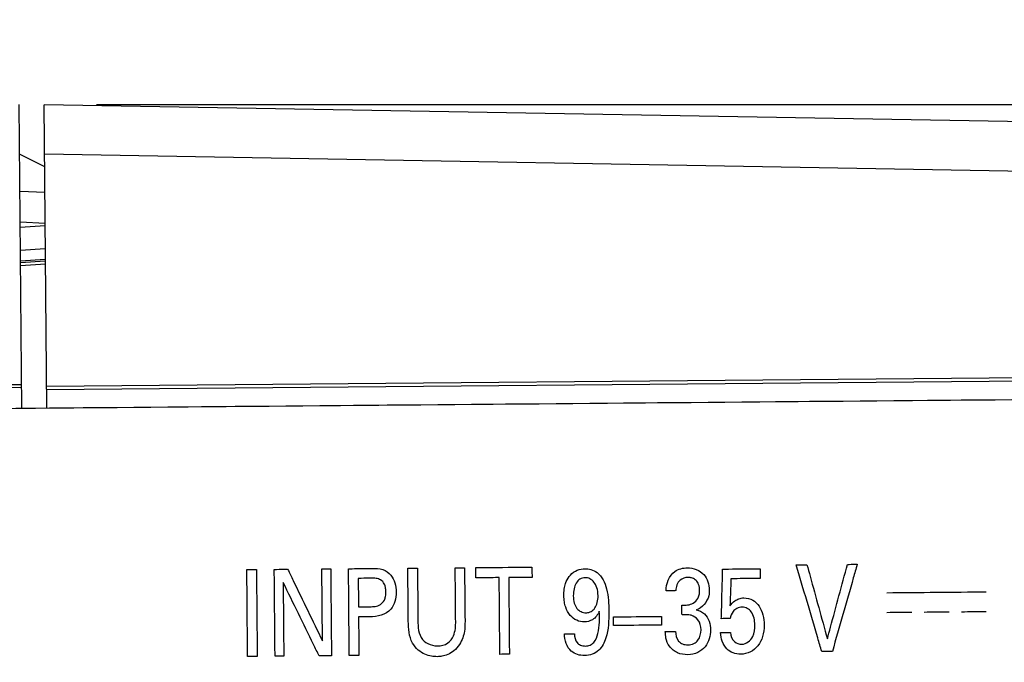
# Model space of a CAD drawing. Header units: inches. Extents: x 0 to 34, y 0 to 22.
# Tile 36 of 69: x 6.919 to 7.714, y 7.968 to 8.487. Entities that reach past the tile are written whole.
import ezdxf

# ---------------------------------------------------------------- set-up
doc = ezdxf.new("R2010")
doc.units = ezdxf.units.IN
doc.header["$LTSCALE"] = 1.87
doc.header["$MEASUREMENT"] = 0
doc.layers.get('0').update_dxf_attribs({"linetype": 'CONTINUOUS'})
doc.layers.add('DATUMCURVES', color=7, linetype='CONTINUOUS')
doc.layers.add('DIMENSIONS', color=7, linetype='CONTINUOUS')
doc.styles.get("Standard").update_dxf_attribs({"font": 'txt', "width": 0.8})
doc.dimstyles.new('DIMSTYLE_1', dxfattribs={"dimtxt": 0.125, "dimasz": 0.1875, "dimexe": 0.18, "dimexo": 0.0625, "dimgap": 0.09, "dimtad": 0, "dimtih": 1, "dimtoh": 1, "dimdec": 3, "dimzin": 4, "dimdsep": 46, "dimtxsty": 'STANDARD', "dimblk": '_FILLED', "dimblk1": '_FILLED', "dimblk2": '_FILLED', "dimcen": 0.09, "dimadec": 0, "dimazin": 0, "dimtp": 0.01, "dimtm": 0.01, "dimtfac": 1, "dimtdec": 3, "dimtofl": 0, "dimtmove": 0, "dimatfit": 3, "dimldrblk": '_FILLED', "dimfxl": 1, "dimtolj": 1, "dimtzin": 4, "dimarcsym": 0})

# ---------------------------------------------------------------- blocks, each defined once
blk = doc.blocks.new('_FILLED')
at = {"color": 0, "linetype": 'BYBLOCK'}
blk.add_solid([(0, 0), (-1, 0.1736), (-1, -0.1736)], dxfattribs=at)
blk = doc.blocks.new('*D1')
at = {"layer": 'DIMENSIONS', "color": 2, "linetype": 'CONTINUOUS'}
for p, q in [((6.98109, 8.41866), (9.59242, 8.41866)), ((9.46742, 8.41866), (9.46742, 6.79725)), ((9.46742, 4.65346), (9.46742, 6.54725)), ((6.98744, 4.65346), (9.59242, 4.65346))]:
    blk.add_line(p, q, dxfattribs=at)
at = {"layer": 'DIMENSIONS', "color": 2, "linetype": 'CONTINUOUS', "xscale": 0.1875, "yscale": 0.1875, "zscale": 0.1875}
for p, rotation in [((9.46742, 8.41866), 90), ((9.46742, 4.65346), 270)]:
    blk.add_blockref('_FILLED', p, dxfattribs=dict(at, rotation=rotation))
at = {"layer": 'DIMENSIONS', "color": 2, "linetype": 'CONTINUOUS', "width": 0.8}
for s, p in [('[', (9.42992, 6.60975)), (']', (10.02992, 6.60975)), ('3.765', (8.80492, 6.60975)), ('95.64', (9.52992, 6.60975))]:
    blk.add_text(s, height=0.125, dxfattribs=at).set_placement(p)
blk = doc.blocks.new('*D2')
at = {"layer": 'DIMENSIONS', "color": 2, "linetype": 'CONTINUOUS'}
for p, q in [((6.62533, 11.36822), (10.55403, 11.36822)), ((10.42903, 11.36822), (10.42903, 9.18302)), ((10.42903, 4.65346), (10.42903, 8.93302)), ((7.01395, 4.65346), (10.55403, 4.65346))]:
    blk.add_line(p, q, dxfattribs=at)
at = {"layer": 'DIMENSIONS', "color": 2, "linetype": 'CONTINUOUS', "xscale": 0.1875, "yscale": 0.1875, "zscale": 0.1875}
for p, rotation in [((10.42903, 11.36822), 90), ((10.42903, 4.65346), 270)]:
    blk.add_blockref('_FILLED', p, dxfattribs=dict(at, rotation=rotation))
at = {"layer": 'DIMENSIONS', "color": 2, "linetype": 'CONTINUOUS', "width": 0.8}
for s, p in [('[', (10.34153, 8.99552)), (']', (11.04153, 8.99552)), ('6.715', (9.71653, 8.99552)), ('170.55', (10.44153, 8.99552))]:
    blk.add_text(s, height=0.125, dxfattribs=at).set_placement(p)

msp = doc.modelspace()

# ---------------------------------------------------------------- linework, layer by layer
at = {"color": 7, "linetype": 'CONTINUOUS'}
for p, q in [((6.92073, 8.1731), (6.91859, 8.41866)), ((6.94073, 8.17327), (6.93859, 8.41854)), ((7.90859, 8.40161), (6.93859, 8.41854)), ((6.91894, 8.37849), (6.93903, 8.36857)), ((7.90789, 8.36162), (6.93894, 8.37853)), ((6.93921, 8.34762), (6.9192, 8.34849)), ((6.93943, 8.32266), (6.91942, 8.32353)), ((6.91945, 8.31974), (6.93944, 8.32096)), ((6.91961, 8.30104), (6.9396, 8.30226)), ((6.93949, 8.29336), (6.91969, 8.29215)), ((6.93957, 8.29209), (6.9197, 8.29088)), ((6.93971, 8.28966), (6.91972, 8.28844)), ((6.94057, 8.19121), (7.90054, 8.19959)), ((6.85459, 8.19203), (6.92056, 8.19261)), ((6.9406, 8.18859), (7.90056, 8.19697)), ((6.92058, 8.18999), (6.85461, 8.18941)), ((7.89569, 8.18161), (6.86122, 8.17258))]:
    msp.add_line(p, q, dxfattribs=at)
at = {"layer": 'DATUMCURVES', "color": 40, "linetype": 'CONTINUOUS'}
for points, knots in [([(7.89569, 8.18163, 1.13017), (7.84181, 8.18116, 1.13017), (7.49699, 8.17815, 1.13017), (7.15216, 8.17514, 1.13017), (6.86121, 8.1726, 1.13017)], [0, 0, 0, 0, 0.15625, 1, 1, 1, 1]), ([(7.10241, 8.04301, 1.13017), (7.10282, 8.04301, 1.13017), (7.10541, 8.04304, 1.13017), (7.108, 8.04306, 1.13017), (7.11018, 8.04308, 1.13017)], [0, 0, 0, 0, 0.15625, 1, 1, 1, 1]), ([(7.10302, 7.97278, 1.13017), (7.10299, 7.97644, 1.13017), (7.10279, 7.99985, 1.13017), (7.10258, 8.02326, 1.13017), (7.10241, 8.04301, 1.13017)], [0, 0, 0, 0, 0.15625, 1, 1, 1, 1]), ([(7.11018, 8.04308, 1.13017), (7.11021, 8.03942, 1.13017), (7.11042, 8.01601, 1.13017), (7.11062, 7.9926, 1.13017), (7.11079, 7.97285, 1.13017)], [0, 0, 0, 0, 0.15625, 1, 1, 1, 1]), ([(7.12457, 8.0432, 1.13017), (7.12514, 8.04321, 1.13017), (7.12874, 8.04324, 1.13017), (7.13234, 8.04327, 1.13017), (7.13538, 8.0433, 1.13017)], [0, 0, 0, 0, 0.15625, 1, 1, 1, 1]), ([(7.12519, 7.97298, 1.13017), (7.12515, 7.97663, 1.13017), (7.12495, 8.00004, 1.13017), (7.12474, 8.02345, 1.13017), (7.12457, 8.0432, 1.13017)], [0, 0, 0, 0, 0.15625, 1, 1, 1, 1]), ([(7.13538, 8.0433, 1.13017), (7.13685, 8.04029, 1.13017), (7.14622, 8.02101, 1.13017), (7.15559, 8.00174, 1.13017), (7.1635, 7.98547, 1.13017)], [0, 0, 0, 0, 0.15625, 1, 1, 1, 1]), ([(7.163, 8.04354, 1.13017), (7.16337, 8.04354, 1.13017), (7.16575, 8.04356, 1.13017), (7.16813, 8.04358, 1.13017), (7.17014, 8.0436, 1.13017)], [0, 0, 0, 0, 0.15625, 1, 1, 1, 1]), ([(7.1635, 7.98547, 1.13017), (7.16348, 7.9885, 1.13017), (7.16331, 8.00785, 1.13017), (7.16314, 8.02721, 1.13017), (7.163, 8.04354, 1.13017)], [0, 0, 0, 0, 0.15625, 1, 1, 1, 1]), ([(7.17014, 8.0436, 1.13017), (7.17017, 8.03994, 1.13017), (7.17038, 8.01654, 1.13017), (7.17058, 7.99313, 1.13017), (7.17076, 7.97337, 1.13017)], [0, 0, 0, 0, 0.15625, 1, 1, 1, 1]), ([(7.18453, 8.04373, 1.13017), (7.18551, 8.04374, 1.13017), (7.19179, 8.04379, 1.13017), (7.19806, 8.04385, 1.13017), (7.20336, 8.04389, 1.13017)], [0, 0, 0, 0, 0.15625, 1, 1, 1, 1]), ([(7.18515, 7.9735, 1.13017), (7.18511, 7.97716, 1.13017), (7.18491, 8.00057, 1.13017), (7.18471, 8.02398, 1.13017), (7.18453, 8.04373, 1.13017)], [0, 0, 0, 0, 0.15625, 1, 1, 1, 1]), ([(7.20336, 8.04389, 1.13017), (7.20631, 8.04392, 1.13017), (7.21218, 8.04411, 1.13017), (7.21901, 8.03904, 1.13017), (7.22232, 8.03214, 1.13017), (7.22328, 8.02479, 1.13017), (7.22239, 8.01741, 1.13017), (7.21751, 8.00719, 1.13017), (7.20775, 8.00492, 1.13017), (7.20175, 8.00487, 1.13017)], [0, 0, 0, 0, 0.138217, 0.264451, 0.372629, 0.489861, 0.607393, 0.718486, 1, 1, 1, 1]), ([(7.23244, 8.04415, 1.13017), (7.23284, 8.04415, 1.13017), (7.23544, 8.04417, 1.13017), (7.23803, 8.04419, 1.13017), (7.24022, 8.04421, 1.13017)], [0, 0, 0, 0, 0.15625, 1, 1, 1, 1]), ([(7.23281, 8.00135, 1.13017), (7.23279, 8.00358, 1.13017), (7.23267, 8.01784, 1.13017), (7.23254, 8.03211, 1.13017), (7.23244, 8.04415, 1.13017)], [0, 0, 0, 0, 0.15625, 1, 1, 1, 1]), ([(7.24022, 8.04421, 1.13017), (7.24024, 8.04195, 1.13017), (7.24037, 8.02746, 1.13017), (7.24049, 8.01297, 1.13017), (7.2406, 8.00074, 1.13017)], [0, 0, 0, 0, 0.15625, 1, 1, 1, 1]), ([(7.27071, 8.04448, 1.13017), (7.2711, 8.04448, 1.13017), (7.27362, 8.04451, 1.13017), (7.27613, 8.04453, 1.13017), (7.27825, 8.04455, 1.13017)], [0, 0, 0, 0, 0.15625, 1, 1, 1, 1]), ([(7.27109, 8.00139, 1.13017), (7.27107, 8.00364, 1.13017), (7.27094, 8.018, 1.13017), (7.27082, 8.03236, 1.13017), (7.27071, 8.04448, 1.13017)], [0, 0, 0, 0, 0.15625, 1, 1, 1, 1]), ([(7.27825, 8.04455, 1.13017), (7.27827, 8.04229, 1.13017), (7.2784, 8.02786, 1.13017), (7.27852, 8.01343, 1.13017), (7.27863, 8.00126, 1.13017)], [0, 0, 0, 0, 0.15625, 1, 1, 1, 1]), ([(7.28735, 8.04463, 1.13017), (7.28971, 8.04465, 1.13017), (7.30483, 8.04478, 1.13017), (7.31994, 8.04491, 1.13017), (7.33269, 8.04502, 1.13017)], [0, 0, 0, 0, 0.15625, 1, 1, 1, 1]), ([(7.28743, 8.03636, 1.13017), (7.28742, 8.03679, 1.13017), (7.2874, 8.03954, 1.13017), (7.28737, 8.0423, 1.13017), (7.28735, 8.04463, 1.13017)], [0, 0, 0, 0, 0.15625, 1, 1, 1, 1]), ([(7.33269, 8.04502, 1.13017), (7.3327, 8.04459, 1.13017), (7.33272, 8.04183, 1.13017), (7.33275, 8.03908, 1.13017), (7.33277, 8.03675, 1.13017)], [0, 0, 0, 0, 0.15625, 1, 1, 1, 1]), ([(7.36047, 8.0333, 1.13017), (7.36128, 8.03523, 1.13017), (7.36357, 8.03901, 1.13017), (7.36902, 8.04287, 1.13017), (7.37502, 8.04403, 1.13017), (7.3806, 8.04331, 1.13017), (7.38852, 8.03945, 1.13017), (7.3945, 8.02643, 1.13017), (7.39471, 8.01533, 1.13017), (7.39476, 8.00928, 1.13017)], [0, 0, 0, 0, 0.098708, 0.205188, 0.306239, 0.381261, 0.469043, 0.712857, 1, 1, 1, 1]), ([(7.44098, 8.02592, 1.13017), (7.44109, 8.03162, 1.13017), (7.44492, 8.0421, 1.13017), (7.45471, 8.04443, 1.13017), (7.45823, 8.04446, 1.13017)], [0, 0, 0, 0, 0.617598, 1, 1, 1, 1]), ([(7.45823, 8.04446, 1.13017), (7.46301, 8.0445, 1.13017), (7.47302, 8.04077, 1.13017), (7.47593, 8.03087, 1.13017), (7.47597, 8.02643, 1.13017)], [0, 0, 0, 0, 0.51793, 1, 1, 1, 1]), ([(7.48566, 8.00336, 1.13017), (7.48572, 8.00545, 1.13017), (7.48607, 8.01881, 1.13017), (7.48642, 8.03217, 1.13017), (7.48671, 8.04345, 1.13017)], [0, 0, 0, 0, 0.15625, 1, 1, 1, 1]), ([(7.48671, 8.04345, 1.13017), (7.48829, 8.04346, 1.13017), (7.49837, 8.04355, 1.13017), (7.50846, 8.04364, 1.13017), (7.51697, 8.04371, 1.13017)], [0, 0, 0, 0, 0.15625, 1, 1, 1, 1]), ([(7.51697, 8.04371, 1.13017), (7.51697, 8.0433, 1.13017), (7.517, 8.04068, 1.13017), (7.51702, 8.03805, 1.13017), (7.51704, 8.03583, 1.13017)], [0, 0, 0, 0, 0.15625, 1, 1, 1, 1]), ([(7.54619, 8.04688, 1.13017), (7.54664, 8.04689, 1.13017), (7.54952, 8.04691, 1.13017), (7.5524, 8.04694, 1.13017), (7.55483, 8.04696, 1.13017)], [0, 0, 0, 0, 0.15625, 1, 1, 1, 1]), ([(7.56679, 7.97683, 1.13017), (7.56572, 7.98048, 1.13017), (7.55885, 8.00383, 1.13017), (7.55198, 8.02718, 1.13017), (7.54619, 8.04688, 1.13017)], [0, 0, 0, 0, 0.15625, 1, 1, 1, 1]), ([(7.55483, 8.04696, 1.13017), (7.55568, 8.04384, 1.13017), (7.56117, 8.02388, 1.13017), (7.56666, 8.00392, 1.13017), (7.57129, 7.98708, 1.13017)], [0, 0, 0, 0, 0.15625, 1, 1, 1, 1]), ([(7.57129, 7.98708, 1.13017), (7.57213, 7.99022, 1.13017), (7.57756, 8.01027, 1.13017), (7.58299, 8.03032, 1.13017), (7.58757, 8.04725, 1.13017)], [0, 0, 0, 0, 0.15625, 1, 1, 1, 1]), ([(7.59542, 8.04731, 1.13017), (7.59437, 8.04365, 1.13017), (7.58768, 8.02018, 1.13017), (7.58099, 7.99671, 1.13017), (7.57535, 7.97691, 1.13017)], [0, 0, 0, 0, 0.15625, 1, 1, 1, 1]), ([(7.58757, 8.04725, 1.13017), (7.58798, 8.04725, 1.13017), (7.59059, 8.04727, 1.13017), (7.59321, 8.04729, 1.13017), (7.59542, 8.04731, 1.13017)], [0, 0, 0, 0, 0.15625, 1, 1, 1, 1]), ([(7.1608, 7.97329, 1.13017), (7.15929, 7.97638, 1.13017), (7.1496, 7.99617, 1.13017), (7.13992, 8.01597, 1.13017), (7.13174, 8.03267, 1.13017)], [0, 0, 0, 0, 0.15625, 1, 1, 1, 1]), ([(7.13174, 8.03267, 1.13017), (7.13177, 8.02956, 1.13017), (7.13194, 8.00968, 1.13017), (7.13212, 7.98981, 1.13017), (7.13226, 7.97304, 1.13017)], [0, 0, 0, 0, 0.15625, 1, 1, 1, 1]), ([(7.20326, 8.03601, 1.13017), (7.2027, 8.03601, 1.13017), (7.19907, 8.03597, 1.13017), (7.19545, 8.03594, 1.13017), (7.19239, 8.03592, 1.13017)], [0, 0, 0, 0, 0.15625, 1, 1, 1, 1]), ([(7.19239, 8.03592, 1.13017), (7.1924, 8.03472, 1.13017), (7.19246, 8.02707, 1.13017), (7.19253, 8.01942, 1.13017), (7.19259, 8.01296, 1.13017)], [0, 0, 0, 0, 0.15625, 1, 1, 1, 1]), ([(7.20184, 8.01304, 1.13017), (7.20324, 8.01305, 1.13017), (7.20612, 8.01317, 1.13017), (7.21057, 8.01447, 1.13017), (7.21347, 8.01775, 1.13017), (7.21458, 8.02154, 1.13017), (7.21482, 8.02506, 1.13017), (7.21454, 8.02851, 1.13017), (7.21347, 8.03202, 1.13017), (7.21082, 8.03498, 1.13017), (7.20689, 8.03601, 1.13017), (7.20443, 8.03602, 1.13017), (7.20326, 8.03601, 1.13017)], [0, 0, 0, 0, 0.108581, 0.223831, 0.348941, 0.427936, 0.526774, 0.620919, 0.694997, 0.808808, 0.909774, 1, 1, 1, 1]), ([(7.30625, 8.03652, 1.13017), (7.30527, 8.03651, 1.13017), (7.29899, 8.03646, 1.13017), (7.29272, 8.0364, 1.13017), (7.28743, 8.03636, 1.13017)], [0, 0, 0, 0, 0.15625, 1, 1, 1, 1]), ([(7.30679, 7.97456, 1.13017), (7.30676, 7.97779, 1.13017), (7.30658, 7.99844, 1.13017), (7.3064, 8.0191, 1.13017), (7.30625, 8.03652, 1.13017)], [0, 0, 0, 0, 0.15625, 1, 1, 1, 1]), ([(7.33277, 8.03675, 1.13017), (7.33179, 8.03675, 1.13017), (7.32551, 8.03669, 1.13017), (7.31924, 8.03664, 1.13017), (7.31394, 8.03659, 1.13017)], [0, 0, 0, 0, 0.15625, 1, 1, 1, 1]), ([(7.31394, 8.03659, 1.13017), (7.31397, 8.03336, 1.13017), (7.31415, 8.01271, 1.13017), (7.31433, 7.99206, 1.13017), (7.31448, 7.97463, 1.13017)], [0, 0, 0, 0, 0.15625, 1, 1, 1, 1]), ([(7.38706, 8.00931, 1.13017), (7.38596, 8.00663, 1.13017), (7.38264, 8.00209, 1.13017), (7.37523, 8.00023, 1.13017), (7.36861, 8.00162, 1.13017), (7.36301, 8.00592, 1.13017), (7.36004, 8.01157, 1.13017), (7.35874, 8.0171, 1.13017), (7.35838, 8.02204, 1.13017), (7.35867, 8.02706, 1.13017), (7.35952, 8.03085, 1.13017), (7.36026, 8.03281, 1.13017), (7.36047, 8.0333, 1.13017)], [0, 0, 0, 0, 0.152205, 0.271111, 0.381992, 0.497852, 0.631026, 0.70876, 0.7961, 0.890596, 0.972617, 1, 1, 1, 1]), ([(7.37563, 8.03645, 1.13017), (7.37503, 8.03643, 1.13017), (7.37327, 8.03623, 1.13017), (7.37083, 8.03505, 1.13017), (7.36826, 8.03237, 1.13017), (7.36649, 8.02771, 1.13017), (7.36588, 8.02162, 1.13017), (7.3667, 8.01572, 1.13017), (7.3689, 8.01144, 1.13017), (7.37215, 8.00874, 1.13017), (7.37517, 8.0081, 1.13017), (7.37674, 8.00816, 1.13017), (7.3769, 8.00817, 1.13017)], [0, 0, 0, 0, 0.058736, 0.117472, 0.234944, 0.352417, 0.469889, 0.598746, 0.727604, 0.856462, 0.985319, 1, 1, 1, 1]), ([(7.3769, 8.00817, 1.13017), (7.37818, 8.00825, 1.13017), (7.38082, 8.00899, 1.13017), (7.38374, 8.0118, 1.13017), (7.38568, 8.01614, 1.13017), (7.38636, 8.02239, 1.13017), (7.3854, 8.02869, 1.13017), (7.38298, 8.03316, 1.13017), (7.38013, 8.03541, 1.13017), (7.37794, 8.0362, 1.13017), (7.37659, 8.03642, 1.13017), (7.37604, 8.03646, 1.13017), (7.37563, 8.03645, 1.13017)], [0, 0, 0, 0, 0.102117, 0.217, 0.331882, 0.446764, 0.585073, 0.723382, 0.861691, 0.930846, 0.965423, 1, 1, 1, 1]), ([(7.45982, 8.03665, 1.13017), (7.4594, 8.03669, 1.13017), (7.45677, 8.03675, 1.13017), (7.45083, 8.03488, 1.13017), (7.44906, 8.02905, 1.13017), (7.44883, 8.02599, 1.13017)], [0, 0, 0, 0, 0.074319, 0.458659, 1, 1, 1, 1]), ([(7.45383, 8.01437, 1.13017), (7.45533, 8.01422, 1.13017), (7.4585, 8.01426, 1.13017), (7.46329, 8.01563, 1.13017), (7.4666, 8.01889, 1.13017), (7.46794, 8.02268, 1.13017), (7.46826, 8.02657, 1.13017), (7.46776, 8.03076, 1.13017), (7.46562, 8.03445, 1.13017), (7.46265, 8.03617, 1.13017), (7.46067, 8.03658, 1.13017), (7.45982, 8.03665, 1.13017)], [0, 0, 0, 0, 0.124796, 0.26093, 0.404131, 0.488474, 0.590027, 0.725842, 0.832332, 0.9302, 1, 1, 1, 1]), ([(7.49347, 8.03563, 1.13017), (7.49343, 8.03449, 1.13017), (7.49315, 8.02723, 1.13017), (7.49288, 8.01996, 1.13017), (7.49265, 8.01383, 1.13017)], [0, 0, 0, 0, 0.15625, 1, 1, 1, 1]), ([(7.51704, 8.03583, 1.13017), (7.51581, 8.03582, 1.13017), (7.50795, 8.03575, 1.13017), (7.5001, 8.03569, 1.13017), (7.49347, 8.03563, 1.13017)], [0, 0, 0, 0, 0.15625, 1, 1, 1, 1]), ([(7.44883, 8.02599, 1.13017), (7.44842, 8.02599, 1.13017), (7.4458, 8.02597, 1.13017), (7.44319, 8.02594, 1.13017), (7.44098, 8.02592, 1.13017)], [0, 0, 0, 0, 0.15625, 1, 1, 1, 1]), ([(7.47597, 8.02643, 1.13017), (7.47598, 8.02492, 1.13017), (7.47546, 8.01836, 1.13017), (7.47027, 8.0119, 1.13017), (7.46538, 8.01048, 1.13017)], [0, 0, 0, 0, 0.22812, 1, 1, 1, 1]), ([(7.49265, 8.01383, 1.13017), (7.49379, 8.01528, 1.13017), (7.49588, 8.01757, 1.13017), (7.49989, 8.01971, 1.13017), (7.50496, 8.02053, 1.13017), (7.51132, 8.01902, 1.13017), (7.51667, 8.01358, 1.13017), (7.51958, 8.0063, 1.13017), (7.5206, 7.99783, 1.13017), (7.51955, 7.98909, 1.13017), (7.51692, 7.98368, 1.13017), (7.51519, 7.98149, 1.13017)], [0, 0, 0, 0, 0.089795, 0.148831, 0.21806, 0.336991, 0.451316, 0.576422, 0.713206, 0.864714, 1, 1, 1, 1]), ([(7.19259, 8.01296, 1.13017), (7.19307, 8.01296, 1.13017), (7.19615, 8.01299, 1.13017), (7.19924, 8.01302, 1.13017), (7.20184, 8.01304, 1.13017)], [0, 0, 0, 0, 0.15625, 1, 1, 1, 1]), ([(7.39476, 8.00928, 1.13017), (7.39482, 8.00207, 1.13017), (7.3946, 7.99092, 1.13017), (7.38758, 7.97654, 1.13017), (7.37561, 7.97234, 1.13017), (7.36198, 7.97606, 1.13017), (7.35906, 7.98604, 1.13017), (7.35891, 7.99107, 1.13017)], [0, 0, 0, 0, 0.301719, 0.462241, 0.631961, 0.7895, 1, 1, 1, 1]), ([(7.36707, 7.99114, 1.13017), (7.36709, 7.98866, 1.13017), (7.36782, 7.98468, 1.13017), (7.37196, 7.98162, 1.13017), (7.3758, 7.98108, 1.13017), (7.3797, 7.98176, 1.13017), (7.38397, 7.98501, 1.13017), (7.38654, 7.99179, 1.13017), (7.38733, 8.00037, 1.13017), (7.38719, 8.00638, 1.13017), (7.38706, 8.00931, 1.13017)], [0, 0, 0, 0, 0.153988, 0.223845, 0.30615, 0.388498, 0.463396, 0.627834, 0.817943, 1, 1, 1, 1]), ([(7.4539, 8.00649, 1.13017), (7.45389, 8.0069, 1.13017), (7.45387, 8.00952, 1.13017), (7.45385, 8.01215, 1.13017), (7.45383, 8.01437, 1.13017)], [0, 0, 0, 0, 0.15625, 1, 1, 1, 1]), ([(7.46538, 8.01048, 1.13017), (7.46781, 8.01007, 1.13017), (7.47478, 8.00693, 1.13017), (7.477, 7.9989, 1.13017), (7.47704, 7.99424, 1.13017)], [0, 0, 0, 0, 0.345826, 1, 1, 1, 1]), ([(7.5127, 7.99824, 1.13017), (7.51267, 8.00192, 1.13017), (7.51182, 8.00748, 1.13017), (7.50678, 8.01207, 1.13017), (7.50239, 8.01298, 1.13017), (7.49817, 8.01197, 1.13017), (7.49436, 8.00876, 1.13017), (7.49321, 8.00542, 1.13017), (7.49274, 8.00342, 1.13017)], [0, 0, 0, 0, 0.323839, 0.449657, 0.576604, 0.702556, 0.819043, 1, 1, 1, 1]), ([(7.20175, 8.00487, 1.13017), (7.20127, 8.00486, 1.13017), (7.19824, 8.00484, 1.13017), (7.19521, 8.00481, 1.13017), (7.19266, 8.00479, 1.13017)], [0, 0, 0, 0, 0.15625, 1, 1, 1, 1]), ([(7.19266, 8.00479, 1.13017), (7.19267, 8.00316, 1.13017), (7.19276, 7.99276, 1.13017), (7.19285, 7.98235, 1.13017), (7.19293, 7.97357, 1.13017)], [0, 0, 0, 0, 0.15625, 1, 1, 1, 1]), ([(7.27863, 8.00126, 1.13017), (7.27865, 7.99854, 1.13017), (7.27846, 7.994, 1.13017), (7.27689, 7.98767, 1.13017), (7.27428, 7.98213, 1.13017), (7.27017, 7.97729, 1.13017), (7.26503, 7.97425, 1.13017), (7.26033, 7.97293, 1.13017), (7.25589, 7.97254, 1.13017), (7.25122, 7.97295, 1.13017), (7.24588, 7.97451, 1.13017), (7.24036, 7.97794, 1.13017), (7.23351, 7.98632, 1.13017), (7.23286, 7.99535, 1.13017), (7.23281, 8.00135, 1.13017)], [0, 0, 0, 0, 0.098541, 0.163543, 0.235404, 0.31896, 0.38927, 0.448777, 0.494369, 0.550169, 0.617832, 0.694337, 0.782421, 1, 1, 1, 1]), ([(7.2406, 8.00074, 1.13017), (7.24062, 7.99912, 1.13017), (7.24079, 7.99482, 1.13017), (7.24183, 7.99045, 1.13017), (7.24319, 7.98811, 1.13017)], [0, 0, 0, 0, 0.37427, 1, 1, 1, 1]), ([(7.24319, 7.98811, 1.13017), (7.24573, 7.98396, 1.13017), (7.25427, 7.97993, 1.13017), (7.26488, 7.98264, 1.13017), (7.27083, 7.99069, 1.13017), (7.27112, 7.99738, 1.13017), (7.27109, 8.00139, 1.13017)], [0, 0, 0, 0, 0.339699, 0.551416, 0.72004, 1, 1, 1, 1]), ([(7.39846, 8.00483, 1.13017), (7.40049, 8.00485, 1.13017), (7.41345, 8.00497, 1.13017), (7.42641, 8.00508, 1.13017), (7.43735, 8.00517, 1.13017)], [0, 0, 0, 0, 0.15625, 1, 1, 1, 1]), ([(7.39852, 7.99783, 1.13017), (7.39852, 7.99819, 1.13017), (7.3985, 8.00053, 1.13017), (7.39848, 8.00286, 1.13017), (7.39846, 8.00483, 1.13017)], [0, 0, 0, 0, 0.15625, 1, 1, 1, 1]), ([(7.43735, 8.00517, 1.13017), (7.43735, 8.00481, 1.13017), (7.43737, 8.00247, 1.13017), (7.43739, 8.00014, 1.13017), (7.43741, 7.99817, 1.13017)], [0, 0, 0, 0, 0.15625, 1, 1, 1, 1]), ([(7.46925, 7.99427, 1.13017), (7.46923, 7.99712, 1.13017), (7.46801, 8.00249, 1.13017), (7.46233, 8.00622, 1.13017), (7.45763, 8.00666, 1.13017), (7.45513, 8.00654, 1.13017), (7.4539, 8.00649, 1.13017)], [0, 0, 0, 0, 0.378547, 0.667, 0.835684, 1, 1, 1, 1]), ([(7.49274, 8.00342, 1.13017), (7.49238, 8.00342, 1.13017), (7.49002, 8.0034, 1.13017), (7.48766, 8.00338, 1.13017), (7.48566, 8.00336, 1.13017)], [0, 0, 0, 0, 0.15625, 1, 1, 1, 1]), ([(7.43741, 7.99817, 1.13017), (7.43538, 7.99815, 1.13017), (7.42242, 7.99804, 1.13017), (7.40946, 7.99792, 1.13017), (7.39852, 7.99783, 1.13017)], [0, 0, 0, 0, 0.15625, 1, 1, 1, 1]), ([(7.47704, 7.99424, 1.13017), (7.47708, 7.98949, 1.13017), (7.47473, 7.98187, 1.13017), (7.46672, 7.97535, 1.13017), (7.45854, 7.9737, 1.13017), (7.45145, 7.97493, 1.13017), (7.44652, 7.97781, 1.13017), (7.44291, 7.98166, 1.13017), (7.4407, 7.98704, 1.13017), (7.44048, 7.99122, 1.13017), (7.44041, 7.99304, 1.13017)], [0, 0, 0, 0, 0.239176, 0.364082, 0.50512, 0.646117, 0.716616, 0.789627, 0.908336, 1, 1, 1, 1]), ([(7.44041, 7.99304, 1.13017), (7.44084, 7.99304, 1.13017), (7.44359, 7.99307, 1.13017), (7.44634, 7.99309, 1.13017), (7.44866, 7.99311, 1.13017)], [0, 0, 0, 0, 0.15625, 1, 1, 1, 1]), ([(7.44866, 7.99311, 1.13017), (7.44865, 7.99036, 1.13017), (7.44965, 7.98592, 1.13017), (7.45434, 7.9826, 1.13017), (7.45881, 7.98194, 1.13017), (7.46345, 7.98282, 1.13017), (7.46818, 7.9868, 1.13017), (7.46927, 7.99141, 1.13017), (7.46925, 7.99427, 1.13017)], [0, 0, 0, 0, 0.240274, 0.352124, 0.480682, 0.625047, 0.750199, 1, 1, 1, 1]), ([(7.50218, 7.98269, 1.13017), (7.50576, 7.98272, 1.13017), (7.51232, 7.98808, 1.13017), (7.51273, 7.99506, 1.13017), (7.5127, 7.99824, 1.13017)], [0, 0, 0, 0, 0.5298, 1, 1, 1, 1]), ([(7.35891, 7.99107, 1.13017), (7.35933, 7.99107, 1.13017), (7.36206, 7.9911, 1.13017), (7.36478, 7.99112, 1.13017), (7.36707, 7.99114, 1.13017)], [0, 0, 0, 0, 0.15625, 1, 1, 1, 1]), ([(7.48506, 7.99207, 1.13017), (7.48548, 7.99207, 1.13017), (7.48818, 7.9921, 1.13017), (7.49088, 7.99212, 1.13017), (7.49316, 7.99214, 1.13017)], [0, 0, 0, 0, 0.15625, 1, 1, 1, 1]), ([(7.51519, 7.98149, 1.13017), (7.51357, 7.97944, 1.13017), (7.50936, 7.9759, 1.13017), (7.50188, 7.97426, 1.13017), (7.49503, 7.97534, 1.13017), (7.48744, 7.98022, 1.13017), (7.48526, 7.98742, 1.13017), (7.48506, 7.99207, 1.13017)], [0, 0, 0, 0, 0.184734, 0.378278, 0.526201, 0.668989, 1, 1, 1, 1]), ([(7.49316, 7.99214, 1.13017), (7.49324, 7.9895, 1.13017), (7.49502, 7.98435, 1.13017), (7.50007, 7.98267, 1.13017), (7.50218, 7.98269, 1.13017)], [0, 0, 0, 0, 0.555625, 1, 1, 1, 1]), ([(7.57535, 7.97691, 1.13017), (7.5749, 7.9769, 1.13017), (7.57205, 7.97688, 1.13017), (7.5692, 7.97685, 1.13017), (7.56679, 7.97683, 1.13017)], [0, 0, 0, 0, 0.15625, 1, 1, 1, 1]), ([(7.11079, 7.97285, 1.13017), (7.11039, 7.97285, 1.13017), (7.1078, 7.97282, 1.13017), (7.10521, 7.9728, 1.13017), (7.10302, 7.97278, 1.13017)], [0, 0, 0, 0, 0.15625, 1, 1, 1, 1]), ([(7.13226, 7.97304, 1.13017), (7.1319, 7.97304, 1.13017), (7.12954, 7.97301, 1.13017), (7.12718, 7.97299, 1.13017), (7.12519, 7.97298, 1.13017)], [0, 0, 0, 0, 0.15625, 1, 1, 1, 1]), ([(7.17076, 7.97337, 1.13017), (7.17024, 7.97337, 1.13017), (7.16692, 7.97334, 1.13017), (7.1636, 7.97331, 1.13017), (7.1608, 7.97329, 1.13017)], [0, 0, 0, 0, 0.15625, 1, 1, 1, 1]), ([(7.19293, 7.97357, 1.13017), (7.19253, 7.97356, 1.13017), (7.18993, 7.97354, 1.13017), (7.18734, 7.97352, 1.13017), (7.18515, 7.9735, 1.13017)], [0, 0, 0, 0, 0.15625, 1, 1, 1, 1]), ([(7.31448, 7.97463, 1.13017), (7.31408, 7.97463, 1.13017), (7.31152, 7.9746, 1.13017), (7.30895, 7.97458, 1.13017), (7.30679, 7.97456, 1.13017)], [0, 0, 0, 0, 0.15625, 1, 1, 1, 1])]:
    msp.add_open_spline(points, degree=3, knots=knots, dxfattribs=at)
for points in [[(7.61929, 8.02437, 1.13017), (7.64603, 8.0246, 1.13017), (7.67276, 8.02483, 1.13017), (7.6995, 8.02507, 1.13017)], [(7.61943, 8.00847, 1.13017), (7.62611, 8.00853, 1.13017), (7.63279, 8.00859, 1.13017), (7.63947, 8.00865, 1.13017)], [(7.64951, 8.00874, 1.13017), (7.65619, 8.00879, 1.13017), (7.66287, 8.00885, 1.13017), (7.66956, 8.00891, 1.13017)], [(7.67959, 8.009, 1.13017), (7.68627, 8.00906, 1.13017), (7.69296, 8.00911, 1.13017), (7.69964, 8.00917, 1.13017)]]:
    msp.add_open_spline(points, degree=3, dxfattribs=at)

# ---------------------------------------------------------------- dimensions: what is measured, and where the dimension line sits
at = {"layer": 'DIMENSIONS', "color": 2, "linetype": 'CONTINUOUS'}
for base, p1, p2, picture, middle in [((10.42903, 4.65346), (6.62533, 11.36822), (7.01395, 4.65346), '*D2', (10.42903, 9.05802)), ((9.46742, 4.65346), (6.98109, 8.41866), (6.98744, 4.65346), '*D1', (9.46742, 6.67225))]:
    dim = msp.add_linear_dim(base=base, p1=p1, p2=p2, angle=270, dimstyle='DIMSTYLE_1', dxfattribs=at)
    dim.commit()
    dim.dimension.update_dxf_attribs({"geometry": picture, "text_midpoint": middle, "dimtype": 160})

doc.saveas('drawing.dxf')
